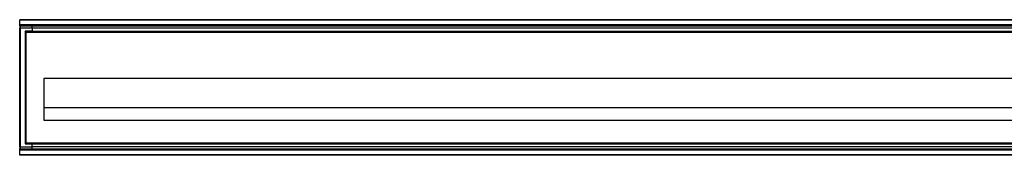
# Model space of a CAD drawing. Header units: millimetres. Extents: x -420 to 2302, y 443 to 882.
# Tile 5 of 16: x -155 to 245, y 827 to 882. Entities that reach past the tile are written whole.
import ezdxf

# ---------------------------------------------------------------- set-up
doc = ezdxf.new("R2010")
doc.units = ezdxf.units.MM

# ---------------------------------------------------------------- blocks, each defined once
blk = doc.blocks.new('Drawing View1')
at = {"color": 7, "linetype": 'Continuous', "lineweight": 25}
for p, q in [((-1000, 31.3), (-1000, 31.5)), ((0, 31.5), (-1000, 31.5)), ((0, 31.3), (-1000, 31.3)), ((-1000, 29.45), (-1000, 31.3)), ((-1000, 29.25), (-1000, 29.45)), ((0, 29.45), (-1000, 29.45)), ((0, 29.25), (-1000, 29.25)), ((-1000, 29.05), (-1000, 29.25)), ((0, 29.05), (-1000, 29.05)), ((-1000, 29), (-1000, 29.05)), ((-999.8, 29), (-1000, 29)), ((-1000, 29), (-1000, 28.8)), ((-1000, 28.8), (-1000, 28)), ((-1000, -20), (-1000, 28)), ((-999.8, 28), (-1000, 28)), ((-999.8, 29), (-999.8, 28)), ((-999.8, 29), (-995, 29)), ((-999.8, 28), (-999.8, -20)), ((-995, 28), (-999.8, 28)), ((-995, 29), (-5, 29)), ((-995, 28), (-995, 26.8)), ((-5, 28), (-995, 28)), ((-997.6, 26.6), (-997.8, 26.8)), ((-995, 26.8), (-997.8, 26.8)), ((-997.8, 26.8), (-997.8, -18.8)), ((-995, 26.6), (-997.6, 26.6)), ((-997.6, 26.6), (-997.6, -18.6)), ((-997.5, 26.5), (-997.6, 26.6)), ((-997.5, 26.5), (-997.5, -18.5)), ((-997.5, 26.5), (-2.5, 26.5)), ((-995, 26.8), (-5, 26.8)), ((-995, 26.6), (-5, 26.6)), ((-990.25, 7.7), (-990.25, -9.2)), ((-9.75, 7.7), (-990.25, 7.7)), ((-9.75, -4.2), (-990.25, -4.2)), ((-990.25, -9.2), (-9.75, -9.2)), ((-997.6, -18.6), (-997.8, -18.8)), ((-997.8, -18.8), (-995, -18.8)), ((-997.5, -18.5), (-997.6, -18.6)), ((-997.6, -18.6), (-995, -18.6)), ((-997.5, -18.5), (-2.5, -18.5)), ((-995, -18.6), (-5, -18.6)), ((-995, -20), (-995, -18.8)), ((-995, -18.8), (-5, -18.8)), ((-1000, -20), (-999.8, -20)), ((-1000, -20), (-1000, -20.8)), ((-1000, -21), (-1000, -20.8)), ((-999.8, -21), (-1000, -21)), ((-1000, -21.05), (-1000, -21)), ((0, -21.05), (-1000, -21.05)), ((-1000, -21.25), (-1000, -21.05)), ((0, -21.25), (-1000, -21.25)), ((-1000, -21.45), (-1000, -21.25)), ((0, -21.45), (-1000, -21.45)), ((-1000, -23.3), (-1000, -21.45)), ((0, -23.3), (-1000, -23.3)), ((-1000, -23.5), (-1000, -23.3)), ((0, -23.5), (-1000, -23.5)), ((-999.8, -20), (-995, -20)), ((-999.8, -20), (-999.8, -21)), ((-995, -21), (-999.8, -21)), ((-5, -20), (-995, -20)), ((-995, -21), (-5, -21))]:
    blk.add_line(p, q, dxfattribs=at)
for centre, start, end in [((-999.8, 28.8), 90, 180), ((-999.8, -20.8), 180, 270)]:
    blk.add_arc(centre, 0.2, start, end, dxfattribs=at)
for points in [[(-995, 28), (-995, 28.26), (-995, 28.52), (-995, 28.89), (-995, 29), (-995, 29)], [(-995, 26.8), (-995, 26.75), (-995, 26.7), (-995, 26.62), (-995, 26.6), (-995, 26.6)], [(-995, -18.8), (-995, -18.75), (-995, -18.7), (-995, -18.62), (-995, -18.6), (-995, -18.6)], [(-995, -21), (-995, -21), (-995, -20.89), (-995, -20.52), (-995, -20.26), (-995, -20)]]:
    blk.add_open_spline(points, degree=3, knots=[0, 0, 0, 0, 0.5, 0.5, 1, 1, 1, 1], dxfattribs=at)

msp = doc.modelspace()

# ---------------------------------------------------------------- block references
at = {"color": 7, "linetype": 'Continuous', "lineweight": 25}
msp.add_blockref('Drawing View1', (845.47, 850.43), dxfattribs=at)

doc.saveas('drawing.dxf')
